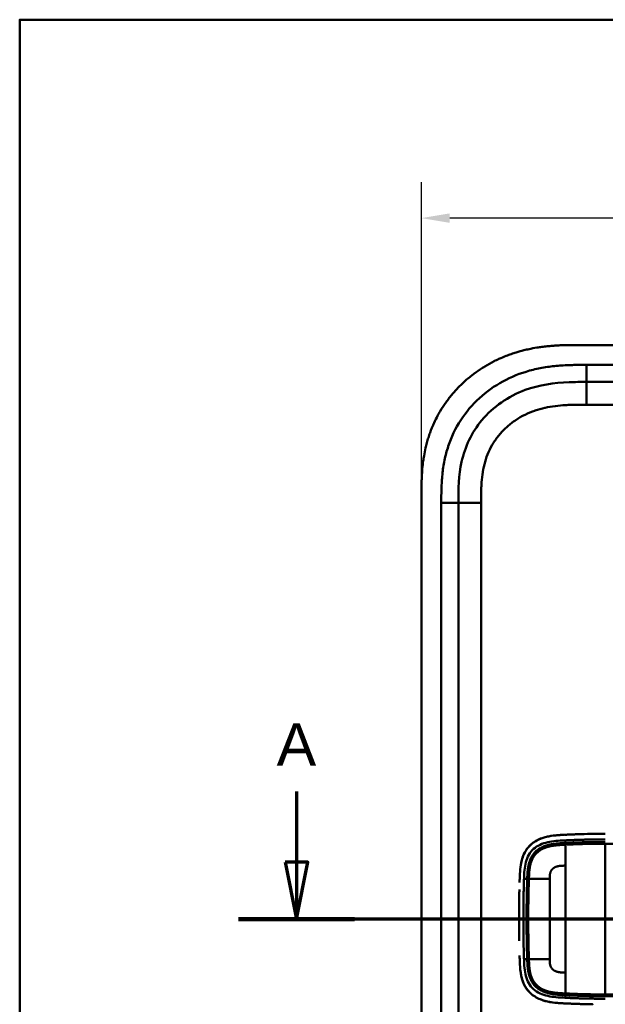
# Model space of a CAD drawing. Header units: millimetres. Extents: x 20 to 833, y 20 to 574.
# Tile 8 of 13: x 20 to 123, y 401 to 574. Entities that reach past the tile are written whole.
import ezdxf

# ---------------------------------------------------------------- set-up
doc = ezdxf.new("R2010")
doc.units = ezdxf.units.MM
doc.header["$LTSCALE"] = 2
for name, color, linetype, lineweight in [('Bemaßungen(DIN)', 7, 'Continuous', 25), ('Schnittansichtslinien(DIN)', 7, 'Continuous', 70), ('Sichtbare Kanten(DIN)', 7, 'Continuous', 50), ('Sichtbare tangentiale Kanten(DIN)', 7, 'Continuous', 50), ('Skizziergeometrie(DIN)', 7, 'Continuous', 50)]:
    doc.layers.add(name, color=color, linetype=linetype, lineweight=lineweight)
doc.styles.add('Aktuell-DINGroßer Text', font='arial.ttf')
doc.styles.add('STANDARD-DIN~0', font='arial.ttf')
doc.dimstyles.new('CAD-LAN', dxfattribs={"dimscale": 2, "dimtxt": 3.5, "dimasz": 2.5, "dimexe": 3.175, "dimexo": 0, "dimgap": 0.8, "dimtad": 1, "dimrnd": 1e-08, "dimtxsty": 'STANDARD-DIN~0', "dimcen": 0.09, "dimdle": 10, "dimclrd": 250, "dimclre": 250, "dimclrt": 250, "dimadec": 0, "dimazin": 2, "dimtfac": 1, "dimtmove": 0, "dimatfit": 3, "dimfxl": 1, "dimtolj": 1, "dimtzin": 0, "dimlwd": 25, "dimlwe": 25, "dimarcsym": 0})

# ---------------------------------------------------------------- blocks, each defined once
blk = doc.blocks.new('Ränder Standardrahmen')
at = {"layer": 'Skizziergeometrie(DIN)', "flags": 128}
blk.add_lwpolyline([(10, 10), (10, 287), (410, 287), (410, 10), (10, 10)], dxfattribs=at)
blk = doc.blocks.new('*D22')
at = {"layer": 'Bemaßungen(DIN)', "color": 250, "linetype": 'Continuous', "lineweight": 25, "true_color": 0x3f3f3f, "transparency": 16777216}
for p, q in [((90.7, 489.98), (90.7, 545.44)), ((304.7, 489.98), (304.7, 545.44)), ((299.7, 539.09), (95.7, 539.09))]:
    blk.add_line(p, q, dxfattribs=at)
at = {"layer": 'Bemaßungen(DIN)', "color": 250, "linetype": 'Continuous', "true_color": 0x3f3f3f, "transparency": 16777216}
for points in [[(95.7, 539.92), (95.7, 538.25), (90.7, 539.09)], [(299.7, 539.92), (299.7, 538.25), (304.7, 539.09)]]:
    blk.add_solid(points, dxfattribs=at)
at = {"layer": 'Defpoints', "color": 0, "linetype": 'Continuous', "transparency": 16777216}
for p in [(90.7, 539.09), (90.7, 489.98), (304.7, 489.98)]:
    blk.add_point(p, dxfattribs=at)
at = {"layer": 'Bemaßungen(DIN)', "color": 250, "linetype": 'Continuous', "lineweight": 25, "true_color": 0x3f3f3f, "transparency": 16777216, "insert": (189.92, 547.71), "char_height": 7, "attachment_point": 1, "style": 'STANDARD-DIN~0'}
blk.add_mtext('\\A1;214', dxfattribs=at)
blk = doc.blocks.new('2DTransSchnitt0')
at = {"layer": 'Schnittansichtslinien(DIN)', "linetype": 'Continuous'}
for p, q in [((34.365, 219.108), (34.365, 212.88)), ((33.365, 212.88), (34.365, 207.88)), ((35.365, 212.88), (33.365, 212.88)), ((34.365, 212.88), (34.365, 207.88)), ((34.365, 207.88), (35.365, 212.88)), ((165.962, 207.88), (29.259, 207.88))]:
    blk.add_line(p, q, dxfattribs=at)
at = {"layer": 'Schnittansichtslinien(DIN)', "linetype": 'Continuous', "lineweight": 140}
blk.add_line((39.471, 207.88), (29.259, 207.88), dxfattribs=at)
at = {"layer": 'Schnittansichtslinien(DIN)', "linetype": 'Continuous', "flags": 128}
blk.add_lwpolyline([(33.365, 212.88), (34.365, 207.88), (35.365, 212.88), (33.365, 212.88)], dxfattribs=at)
at = {"layer": 'Schnittansichtslinien(DIN)'}
blk.add_solid([(33.365, 212.88), (34.365, 207.88), (35.365, 212.88), (33.365, 212.88)], dxfattribs=at)
at = {"layer": 'Schnittansichtslinien(DIN)', "insert": (32.612, 221.38), "char_height": 3.734, "attachment_point": 7, "style": 'Aktuell-DINGroßer Text'}
blk.add_mtext('A', dxfattribs=at)

msp = doc.modelspace()

# ---------------------------------------------------------------- linework, layer by layer
at = {"layer": 'Sichtbare Kanten(DIN)'}
for p, q in [((276.663, 516.762), (118.741, 516.762)), ((264.664, 510.262), (119.741, 510.262)), ((90.702, 489.978), (90.702, 298.547)), ((97.202, 299.547), (97.202, 488.978)), ((109.228, 418.762), (109.228, 418.762)), ((113.279, 418.762), (113.279, 418.762)), ((109.228, 412.762), (109.228, 412.762)), ((113.279, 412.762), (113.278, 412.762))]:
    msp.add_line(p, q, dxfattribs=at)
for centre, radius, start, end in [((123.202, 415.763), 13.799, 106.81616, 106.8165), ((123.202, 415.762), 11.7, 148.01351, 148.01403), ((123.202, 415.763), 11.6, 148.81305, 148.81381), ((123.202, 415.762), 11.5, 149.64582, 149.64689), ((123.202, 415.762), 11.5, 210.35256, 210.35418), ((123.202, 415.762), 11.6, 211.18578, 211.18695), ((123.202, 415.762), 11.7, 211.98569, 211.98649), ((123.202, 415.763), 13.8, 253.28693, 253.28729)]:
    msp.add_arc(centre, radius, start, end, dxfattribs=at)
for points, degree, knots in [([(118.741, 516.762), (118.144, 516.763), (117.092, 516.762), (115.881, 516.737), (114.968, 516.701), (114.359, 516.669), (113.596, 516.614), (112.985, 516.56), (112.222, 516.477), (111.611, 516.397), (110.697, 516.256), (109.785, 516.086), (108.579, 515.808), (107.682, 515.56), (106.795, 515.279), (106.208, 515.075), (105.337, 514.745), (104.478, 514.382), (103.217, 513.777), (102.127, 513.173), (100.812, 512.34), (99.801, 511.612), (98.594, 510.629), (97.676, 509.784), (96.595, 508.66), (95.787, 507.709), (94.853, 506.46), (94.168, 505.415), (93.475, 504.192), (93.057, 503.354), (92.675, 502.499), (92.438, 501.921), (92.165, 501.19), (91.965, 500.599), (91.738, 499.854), (91.575, 499.253), (91.358, 498.346), (91.175, 497.432), (90.987, 496.207), (90.885, 495.287), (90.81, 494.368), (90.772, 493.757), (90.738, 492.993), (90.721, 492.385), (90.708, 491.629), (90.702, 490.876), (90.702, 490.277), (90.702, 489.978)], 3, [0.00000945, 0.00000945, 0.00000945, 0.00000945, 0.04167564, 0.07292528, 0.08334182, 0.10417491, 0.11459146, 0.13542455, 0.1458411, 0.16667419, 0.17709074, 0.20834038, 0.22917347, 0.26042311, 0.27083965, 0.29167275, 0.30208929, 0.33333893, 0.35417202, 0.39583821, 0.4166713, 0.45833749, 0.47917058, 0.52083676, 0.54166985, 0.58333604, 0.60416913, 0.64583532, 0.66666841, 0.69791805, 0.70833459, 0.72916769, 0.73958423, 0.76041733, 0.77083387, 0.79166696, 0.80208351, 0.83333315, 0.85416624, 0.88541588, 0.89583243, 0.91666552, 0.92708206, 0.94791516, 0.9583317, 0.9791648, 0.99999789, 0.99999789, 0.99999789, 0.99999789]), ([(97.202, 488.978), (97.202, 491.401), (97.251, 493.86), (97.774, 496.203), (98.365, 498.849), (99.548, 501.379), (101.323, 503.517), (103.312, 505.914), (106.002, 507.763), (108.973, 508.853), (111.416, 509.749), (114.032, 510.127), (116.692, 510.224), (117.705, 510.261), (118.724, 510.262), (119.741, 510.262)], 3, [-3.5878945, -3.5878945, -3.5878945, -3.5878945, -2.8456516, -2.8456516, -2.8456516, -2.0068047, -2.0068047, -2.0068047, -1.0667333, -1.0667333, -1.0667333, -0.2941227, -0.2941227, -0.2941227, 0, 0, 0, 0]), ([(115.119, 430.549), (114.037, 430.482), (112.949, 430.358), (111.274, 429.767), (110.665, 429.443), (109.611, 428.568), (109.195, 428.05), (108.506, 426.754), (108.307, 426.018), (108.103, 424.789), (108.059, 424.247), (108.031, 423.702)], 3, [-1.1255121, -1.1255121, -1.1255121, -1.1255121, -0.8348812, -0.8348812, -0.6468758, -0.6468758, -0.4644401, -0.4644401, -0.2506566, -0.2506566, -0.0864851, -0.0864851, -0.0864851, -0.0864851]), ([(114.277, 430.482), (114.278, 430.482), (114.278, 430.483), (114.279, 430.483), (114.281, 430.483), (114.284, 430.483), (114.287, 430.483), (114.303, 430.485), (114.316, 430.486), (114.621, 430.516), (114.914, 430.537), (116.774, 430.649), (118.348, 430.701), (120.969, 430.756), (122.017, 430.759), (123.065, 430.759)], 3, [0, 0, 0, 0, 0.00009264, 0.00009264, 0.00046302, 0.00046302, 0.00120364, 0.00120364, 0.00534923, 0.00534923, 0.09385067, 0.09385067, 0.56580638, 0.56580638, 0.8802723, 0.8802723, 0.8802723, 0.8802723]), ([(119.362, 430.721), (119.233, 430.718), (118.926, 430.71), (118.438, 430.695), (117.765, 430.671), (117.064, 430.644), (116.511, 430.619), (116.146, 430.603), (115.955, 430.594), (115.936, 430.593)], 5, [0.37850292, 0.37850292, 0.37850292, 0.37850292, 0.37850292, 0.37850292, 0.44282401, 0.53138881, 0.61995362, 0.70851842, 0.71828181, 0.71828181, 0.71828181, 0.71828181, 0.71828181, 0.71828181]), ([(108.516, 426.618), (108.516, 426.618), (108.516, 426.618), (108.516, 426.618), (108.516, 426.619), (108.516, 426.619), (108.516, 426.619), (108.516, 426.62), (108.517, 426.621), (108.518, 426.623), (108.518, 426.625), (108.521, 426.633), (108.523, 426.64), (108.532, 426.664), (108.539, 426.682), (108.565, 426.756), (108.586, 426.811), (108.629, 426.918), (108.651, 426.972), (108.685, 427.051), (108.697, 427.077), (108.714, 427.117), (108.72, 427.13), (108.729, 427.15), (108.732, 427.156), (108.737, 427.166), (108.738, 427.169), (108.74, 427.174), (108.741, 427.176), (108.742, 427.178), (108.743, 427.179), (108.743, 427.18), (108.744, 427.181), (108.744, 427.181), (108.744, 427.182), (108.744, 427.182), (108.744, 427.182), (108.744, 427.182), (108.744, 427.182), (108.744, 427.182), (108.744, 427.183), (108.744, 427.183)], 3, [0, 0, 0, 0, 0.000029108, 0.000029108, 0.000069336, 0.000069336, 0.000142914, 0.000142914, 0.000363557, 0.000363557, 0.001025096, 0.001025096, 0.00300911, 0.00300911, 0.008960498, 0.008960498, 0.0268154, 0.0268154, 0.044302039, 0.044302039, 0.053052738, 0.053052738, 0.057429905, 0.057429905, 0.059619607, 0.059619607, 0.060715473, 0.060715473, 0.061264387, 0.061264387, 0.061539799, 0.061539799, 0.061678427, 0.061678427, 0.061748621, 0.061748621, 0.061784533, 0.061784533, 0.061803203, 0.061803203, 0.061823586, 0.061823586, 0.061823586, 0.061823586]), ([(107.975, 422.173), (107.975, 422.173), (107.975, 422.173), (107.975, 422.173), (107.975, 422.173), (107.975, 422.173), (107.975, 422.173), (107.976, 422.19), (107.976, 422.208), (107.978, 422.248), (107.978, 422.27), (107.983, 422.415), (107.987, 422.536), (107.993, 422.739), (107.996, 422.82), (107.999, 422.929), (108, 422.956), (108.001, 422.992), (108.002, 423.001), (108.002, 423.013), (108.002, 423.016), (108.002, 423.02), (108.002, 423.021), (108.002, 423.022), (108.002, 423.023), (108.002, 423.023), (108.002, 423.024), (108.002, 423.024)], 3, [0, 0, 0, 0, 0.000012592, 0.000012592, 0.000034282, 0.000034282, 0.000102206, 0.000102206, 0.005244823, 0.005244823, 0.012100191, 0.012100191, 0.048663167, 0.048663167, 0.073039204, 0.073039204, 0.081164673, 0.081164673, 0.083873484, 0.083873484, 0.084776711, 0.084776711, 0.085077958, 0.085077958, 0.085178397, 0.085178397, 0.085279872, 0.085279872, 0.085279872, 0.085279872]), ([(107.913, 419.586), (107.913, 419.586), (107.913, 419.586), (107.913, 419.586), (107.913, 419.586), (107.913, 419.587), (107.913, 419.587), (107.913, 419.589), (107.913, 419.59), (107.913, 419.595), (107.913, 419.598), (107.914, 419.613), (107.914, 419.624), (107.915, 419.667), (107.915, 419.699), (107.918, 419.829), (107.919, 419.926), (107.927, 420.314), (107.934, 420.606), (107.941, 420.919), (107.942, 420.942), (107.942, 420.968), (107.942, 420.972), (107.943, 420.979), (107.943, 420.982), (107.943, 420.986), (107.943, 420.987), (107.943, 420.988), (107.943, 420.988), (107.943, 420.989), (107.943, 420.989), (107.943, 420.989)], 3, [0, 0, 0, 0, 0.00003042, 0.00003042, 0.00007044, 0.00007044, 0.00019048, 0.00019048, 0.00055053, 0.00055053, 0.00163057, 0.00163057, 0.00487062, 0.00487062, 0.01459066, 0.01459066, 0.0437507, 0.0437507, 0.13123111, 0.13123111, 0.13788283, 0.13788283, 0.13913003, 0.13913003, 0.14006547, 0.14006547, 0.14024087, 0.14024087, 0.14037254, 0.14037254, 0.14038465, 0.14038465, 0.14038465, 0.14038465]), ([(107.913, 419.586), (107.911, 419.49), (107.91, 419.395), (107.908, 419.3), (107.901, 418.887), (107.896, 418.475), (107.891, 418.064)], 3, [0.32448872, 0.32448872, 0.32448872, 0.32448872, 0.35285696, 0.35285696, 0.35285696, 0.47549945, 0.47549945, 0.47549945, 0.47549945]), ([(107.88, 416.52), (107.88, 416.52), (107.88, 416.52), (107.88, 416.521), (107.88, 416.521), (107.88, 416.521), (107.88, 416.522), (107.88, 416.523), (107.88, 416.525), (107.88, 416.529), (107.88, 416.533), (107.88, 416.547), (107.88, 416.558), (107.88, 416.601), (107.881, 416.634), (107.881, 416.763), (107.882, 416.861), (107.884, 417.249), (107.886, 417.541), (107.889, 417.887), (107.89, 417.942), (107.891, 418.017), (107.891, 418.038), (107.891, 418.059), (107.891, 418.06), (107.891, 418.061), (107.891, 418.062), (107.891, 418.063), (107.891, 418.063), (107.891, 418.063), (107.891, 418.063), (107.891, 418.064), (107.891, 418.064), (107.891, 418.064), (107.891, 418.064), (107.891, 418.064)], 3, [0, 0, 0, 0, 0.00006794, 0.00006794, 0.00010794, 0.00010794, 0.00022795, 0.00022795, 0.00058796, 0.00058796, 0.00166798, 0.00166798, 0.004908, 0.004908, 0.01462802, 0.01462802, 0.04378804, 0.04378804, 0.13126821, 0.13126821, 0.14767072, 0.14767072, 0.15382172, 0.15382172, 0.15411335, 0.15411335, 0.15425925, 0.15425925, 0.15433227, 0.15433227, 0.15436886, 0.15436886, 0.15438723, 0.15438723, 0.15440595, 0.15440595, 0.15440595, 0.15440595]), ([(107.88, 416.52), (107.879, 416.266), (107.879, 416.013), (107.879, 415.759), (107.879, 415.504), (107.879, 415.249), (107.88, 414.994)], 3, [0.62936601, 0.62936601, 0.62936601, 0.62936601, 0.70537642, 0.70537642, 0.70537642, 0.78178643, 0.78178643, 0.78178643, 0.78178643]), ([(107.891, 413.454), (107.891, 413.454), (107.891, 413.454), (107.891, 413.455), (107.891, 413.455), (107.891, 413.455), (107.891, 413.456), (107.891, 413.457), (107.891, 413.459), (107.891, 413.463), (107.891, 413.467), (107.891, 413.481), (107.891, 413.492), (107.89, 413.535), (107.89, 413.568), (107.889, 413.697), (107.888, 413.795), (107.884, 414.183), (107.882, 414.475), (107.881, 414.804), (107.881, 414.842), (107.88, 414.899), (107.88, 414.918), (107.88, 414.947), (107.88, 414.956), (107.88, 414.971), (107.88, 414.975), (107.88, 414.982), (107.88, 414.985), (107.88, 414.988), (107.88, 414.99), (107.88, 414.991), (107.88, 414.992), (107.88, 414.993), (107.88, 414.993), (107.88, 414.994), (107.88, 414.994), (107.88, 414.994), (107.88, 414.994), (107.88, 414.994), (107.88, 414.994), (107.88, 414.994), (107.88, 414.994), (107.88, 414.994)], 3, [0, 0, 0, 0, 0.00007709, 0.00007709, 0.00011709, 0.00011709, 0.0002371, 0.0002371, 0.00059712, 0.00059712, 0.00167714, 0.00167714, 0.00491717, 0.00491717, 0.0146372, 0.0146372, 0.04379722, 0.04379722, 0.13127739, 0.13127739, 0.14267197, 0.14267197, 0.14836929, 0.14836929, 0.15121801, 0.15121801, 0.15264242, 0.15264242, 0.15335468, 0.15335468, 0.15371087, 0.15371087, 0.15388902, 0.15388902, 0.15397816, 0.15397816, 0.15402279, 0.15402279, 0.15404516, 0.15404516, 0.1540564, 0.1540564, 0.15406791, 0.15406791, 0.15406791, 0.15406791]), ([(107.891, 413.454), (107.896, 413.043), (107.901, 412.631), (107.908, 412.219), (107.91, 412.123), (107.911, 412.027), (107.913, 411.931)], 3, [0.93532745, 0.93532745, 0.93532745, 0.93532745, 1.05789587, 1.05789587, 1.05789587, 1.08637381, 1.08637381, 1.08637381, 1.08637381]), ([(108.002, 408.497), (108.002, 408.497), (108.002, 408.497), (108.002, 408.497), (108.002, 408.497), (108.002, 408.498), (108.002, 408.498), (108.002, 408.5), (108.002, 408.501), (108.002, 408.506), (108.002, 408.509), (108.001, 408.524), (108.001, 408.535), (108, 408.578), (107.998, 408.61), (107.994, 408.74), (107.991, 408.837), (107.986, 409.007), (107.984, 409.079), (107.98, 409.207), (107.978, 409.261), (107.976, 409.321), (107.976, 409.326), (107.976, 409.335), (107.976, 409.339), (107.975, 409.343), (107.975, 409.344), (107.975, 409.345), (107.975, 409.346), (107.975, 409.346), (107.975, 409.346), (107.975, 409.347), (107.975, 409.347), (107.975, 409.347)], 3, [0, 0, 0, 0, 0.0000685, 0.0000685, 0.000108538, 0.000108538, 0.000228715, 0.000228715, 0.000589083, 0.000589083, 0.00166957, 0.00166957, 0.004910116, 0.004910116, 0.014630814, 0.014630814, 0.043792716, 0.043792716, 0.065662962, 0.065662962, 0.08206584, 0.08206584, 0.083603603, 0.083603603, 0.084757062, 0.084757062, 0.084973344, 0.084973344, 0.085135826, 0.085135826, 0.085162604, 0.085162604, 0.08517595, 0.08517595, 0.08517595, 0.08517595]), ([(115.107, 400.97), (113.911, 401.045), (112.701, 401.19), (110.963, 401.909), (110.389, 402.262), (109.407, 403.187), (109.028, 403.725), (108.448, 404.968), (108.274, 405.644), (108.145, 406.498), (108.125, 406.655), (108.108, 406.814)], 3, [0.0824985, 0.0824985, 0.0824985, 0.0824985, 0.4375462, 0.4375462, 0.6395491, 0.6395491, 0.838061, 0.838061, 1.045951, 1.045951, 1.0928074, 1.0928074, 1.0928074, 1.0928074]), ([(108.741, 404.343), (108.741, 404.343), (108.741, 404.344), (108.741, 404.344), (108.741, 404.344), (108.74, 404.345), (108.74, 404.345), (108.739, 404.346), (108.739, 404.347), (108.737, 404.352), (108.735, 404.355), (108.729, 404.368), (108.725, 404.378), (108.707, 404.417), (108.694, 404.446), (108.643, 404.563), (108.607, 404.652), (108.561, 404.775), (108.548, 404.809), (108.532, 404.855), (108.527, 404.868), (108.521, 404.886), (108.519, 404.891), (108.517, 404.898), (108.516, 404.9), (108.514, 404.904), (108.514, 404.905), (108.513, 404.907), (108.513, 404.908), (108.513, 404.909), (108.513, 404.909), (108.513, 404.909), (108.513, 404.91), (108.512, 404.91), (108.512, 404.91), (108.512, 404.91), (108.512, 404.91), (108.512, 404.91), (108.512, 404.91), (108.512, 404.91)], 3, [0, 0, 0, 0, 0.000053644, 0.000053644, 0.000093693, 0.000093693, 0.000213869, 0.000213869, 0.000574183, 0.000574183, 0.001654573, 0.001654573, 0.00489501, 0.00489501, 0.014615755, 0.014615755, 0.043784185, 0.043784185, 0.054719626, 0.054719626, 0.058820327, 0.058820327, 0.060417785, 0.060417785, 0.061217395, 0.061217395, 0.061618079, 0.061618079, 0.061819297, 0.061819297, 0.061920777, 0.061920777, 0.061972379, 0.061972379, 0.061999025, 0.061999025, 0.062013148, 0.062013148, 0.062029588, 0.062029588, 0.062029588, 0.062029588]), ([(114.236, 401.04), (114.293, 401.034), (114.35, 401.029), (114.406, 401.023), (114.685, 400.997), (114.963, 400.978), (115.242, 400.961)], 3, [1.11173243, 1.11173243, 1.11173243, 1.11173243, 1.12964673, 1.12964673, 1.12964673, 1.21762011, 1.21762011, 1.21762011, 1.21762011]), ([(115.242, 400.961), (115.242, 400.961), (115.242, 400.961), (115.242, 400.961), (115.242, 400.961), (115.241, 400.962), (115.241, 400.962), (115.239, 400.962), (115.238, 400.962), (115.234, 400.962), (115.23, 400.962), (115.216, 400.963), (115.206, 400.964), (115.165, 400.966), (115.135, 400.968), (115.012, 400.976), (114.92, 400.982), (114.691, 400.999), (114.554, 401.01), (114.365, 401.027), (114.314, 401.032), (114.258, 401.038), (114.253, 401.038), (114.245, 401.039), (114.241, 401.04), (114.238, 401.04), (114.237, 401.04), (114.237, 401.04), (114.237, 401.04), (114.236, 401.04), (114.236, 401.04), (114.236, 401.04), (114.236, 401.04), (114.236, 401.04), (114.236, 401.04), (114.236, 401.04)], 3, [0, 0, 0, 0, 0.00003166, 0.00003166, 0.00007175, 0.00007175, 0.00018596, 0.00018596, 0.00052834, 0.00052834, 0.00155512, 0.00155512, 0.00463506, 0.00463506, 0.01387455, 0.01387455, 0.04159373, 0.04159373, 0.08317484, 0.08317484, 0.09876657, 0.09876657, 0.10022825, 0.10022825, 0.10132471, 0.10132471, 0.10142449, 0.10142449, 0.10147482, 0.10147482, 0.10150042, 0.10150042, 0.10151366, 0.10151366, 0.10152856, 0.10152856, 0.10152856, 0.10152856]), ([(115.936, 400.926), (115.936, 400.926), (115.955, 400.925), (116.146, 400.916), (116.512, 400.899), (117.066, 400.874), (117.821, 400.845), (118.627, 400.816), (119.301, 400.798), (119.793, 400.787), (120.108, 400.781), (120.25, 400.778), (120.304, 400.777)], 5, [0, 0, 0, 0, 0, 0, 0.00002286, 0.00969157, 0.09825636, 0.18682115, 0.27538594, 0.36395073, 0.40823312, 0.43566831, 0.43566831, 0.43566831, 0.43566831, 0.43566831, 0.43566831]), ([(120.834, 400.769), (120.834, 400.769), (120.834, 400.769), (120.834, 400.769), (120.834, 400.769), (120.834, 400.769), (120.834, 400.769), (120.833, 400.769), (120.832, 400.769), (120.827, 400.769), (120.822, 400.769), (120.81, 400.77), (120.803, 400.77), (120.778, 400.77), (120.76, 400.77), (120.644, 400.772), (120.547, 400.773), (120.417, 400.775), (120.385, 400.776), (120.342, 400.777), (120.331, 400.777), (120.317, 400.777), (120.313, 400.777), (120.308, 400.777), (120.307, 400.777), (120.305, 400.777), (120.305, 400.777), (120.304, 400.777), (120.304, 400.777), (120.304, 400.777), (120.304, 400.777), (120.304, 400.777)], 3, [0, 0, 0, 0, 0.000010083, 0.000010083, 0.000030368, 0.000030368, 0.000084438, 0.000084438, 0.00022861, 0.00022861, 0.001766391, 0.001766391, 0.003816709, 0.003816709, 0.009284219, 0.009284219, 0.038444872, 0.038444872, 0.048164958, 0.048164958, 0.051405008, 0.051405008, 0.052485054, 0.052485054, 0.052845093, 0.052845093, 0.052965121, 0.052965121, 0.053005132, 0.053005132, 0.053043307, 0.053043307, 0.053043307, 0.053043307])]:
    msp.add_open_spline(points, degree=degree, knots=knots, dxfattribs=at)
for points in [[(108.745, 427.182), (108.659, 426.998), (108.583, 426.81), (108.516, 426.618)], [(107.997, 422.862), (107.997, 422.854), (107.996, 422.847), (107.996, 422.839)], [(107.997, 408.657), (107.997, 408.665), (107.996, 408.672), (107.996, 408.679)], [(108.513, 404.91), (108.58, 404.718), (108.656, 404.528), (108.741, 404.343)]]:
    msp.add_open_spline(points, degree=3, dxfattribs=at)
at = {"layer": 'Sichtbare tangentiale Kanten(DIN)'}
for p, q in [((119.741, 510.262), (119.741, 513.262)), ((119.739, 506.262), (119.739, 510.262)), ((154.628, 506.262), (119.739, 506.262)), ((97.202, 488.978), (94.202, 488.978)), ((101.202, 488.978), (97.202, 488.978)), ((101.202, 488.978), (101.202, 299.547)), ((116.049, 429.147), (116.013, 429.606)), ((109.324, 422.839), (108.757, 422.839)), ((109.324, 408.679), (108.757, 408.679)), ((116.049, 402.372), (116.013, 401.913))]:
    msp.add_line(p, q, dxfattribs=at)
for centre, major_axis, start_param, end_param in [((116.061, 405.335), (0, 24.076), 0.2581278, 0.6390409), ((116.061, 426.128), (0, -24.021), 5.6792479, 6.0669001)]:
    msp.add_ellipse(centre, major_axis=major_axis, ratio=0.00001, start_param=start_param, end_param=end_param, dxfattribs=at)
for points, degree, knots in [([(119.741, 513.262), (119.525, 513.262), (119.31, 513.262), (119.095, 513.262), (118.893, 513.262), (118.691, 513.261), (118.489, 513.259), (118.389, 513.259), (118.288, 513.258), (118.187, 513.257), (117.891, 513.254), (117.596, 513.25), (117.279, 513.243), (117.272, 513.242), (117.264, 513.242), (117.256, 513.242), (116.369, 513.221), (115.572, 513.183), (114.765, 513.116), (114.75, 513.114), (114.735, 513.113), (114.721, 513.112), (113.9, 513.042), (113.071, 512.941), (112.248, 512.802), (112.24, 512.8), (112.232, 512.799), (112.224, 512.798), (111.397, 512.657), (110.576, 512.477), (109.766, 512.254), (109.76, 512.252), (109.753, 512.251), (109.747, 512.249), (108.114, 511.798), (106.518, 511.163), (105.044, 510.364), (103.559, 509.559), (102.146, 508.557), (100.899, 507.413), (99.649, 506.266), (98.525, 504.937), (97.611, 503.522), (96.7, 502.112), (95.955, 500.55), (95.422, 498.944), (95.421, 498.94), (95.419, 498.936), (95.418, 498.933), (95.154, 498.135), (94.938, 497.316), (94.768, 496.493), (94.767, 496.486), (94.765, 496.479), (94.764, 496.473), (94.596, 495.653), (94.472, 494.821), (94.387, 493.999), (94.386, 493.985), (94.384, 493.971), (94.383, 493.957), (94.301, 493.148), (94.253, 492.344), (94.228, 491.475), (94.227, 491.462), (94.227, 491.449), (94.226, 491.435), (94.202, 490.591), (94.202, 489.785), (94.202, 488.978)], 3, [37.4953956, 37.4953956, 37.4953956, 37.4953956, 37.5599869, 37.5599869, 37.5599869, 37.6205127, 37.6205127, 37.6205127, 37.6507756, 37.6507756, 37.6507756, 37.7394301, 37.7394301, 37.7394301, 37.7415642, 37.7415642, 37.7415642, 37.9889156, 37.9889156, 37.9889156, 37.9934173, 37.9934173, 37.9934173, 38.244735, 38.244735, 38.244735, 38.2471853, 38.2471853, 38.2471853, 38.4996214, 38.4996214, 38.4996214, 38.5015831, 38.5015831, 38.5015831, 39.0103267, 39.0103267, 39.0103267, 39.5228845, 39.5228845, 39.5228845, 40.0360406, 40.0360406, 40.0360406, 40.5473013, 40.5473013, 40.5473013, 40.5484434, 40.5484434, 40.5484434, 40.802185, 40.802185, 40.802185, 40.8043063, 40.8043063, 40.8043063, 41.056838, 41.056838, 41.056838, 41.0611339, 41.0611339, 41.0611339, 41.3095794, 41.3095794, 41.3095794, 41.3133935, 41.3133935, 41.3133935, 41.5553404, 41.5553404, 41.5553404, 41.5553404]), ([(119.739, 506.262), (119.58, 506.262), (119.42, 506.262), (119.26, 506.262), (118.813, 506.262), (118.367, 506.26), (117.92, 506.254), (117.692, 506.25), (117.463, 506.246), (117.235, 506.239), (117.159, 506.237), (117.082, 506.235), (117.003, 506.233), (116.693, 506.222), (116.399, 506.21), (116.093, 506.192), (116.086, 506.192), (116.078, 506.191), (116.071, 506.191), (115.454, 506.155), (114.866, 506.103), (114.273, 506.027), (114.264, 506.026), (114.254, 506.025), (114.245, 506.023), (113.645, 505.946), (113.053, 505.845), (112.463, 505.714), (112.458, 505.712), (112.452, 505.711), (112.447, 505.71), (111.848, 505.576), (111.252, 505.41), (110.672, 505.211), (110.669, 505.21), (110.665, 505.209), (110.662, 505.208), (110.075, 505.007), (109.495, 504.768), (108.936, 504.495), (108.377, 504.223), (107.832, 503.912), (107.312, 503.568), (106.792, 503.223), (106.294, 502.843), (105.827, 502.431), (105.357, 502.016), (104.912, 501.565), (104.506, 501.088), (104.102, 500.614), (103.729, 500.105), (103.398, 499.578), (103.069, 499.053), (102.775, 498.499), (102.526, 497.934), (102.279, 497.375), (102.07, 496.792), (101.9, 496.204), (101.899, 496.2), (101.898, 496.195), (101.897, 496.191), (101.731, 495.613), (101.602, 495.026), (101.504, 494.433), (101.502, 494.424), (101.501, 494.415), (101.499, 494.406), (101.403, 493.817), (101.337, 493.228), (101.291, 492.611), (101.291, 492.604), (101.29, 492.596), (101.29, 492.589), (101.268, 492.284), (101.252, 491.99), (101.239, 491.689), (101.227, 491.378), (101.218, 491.07), (101.213, 490.762), (101.202, 490.165), (101.202, 489.571), (101.202, 488.978)], 3, [0, 0, 0, 0, 0.0479858, 0.0479858, 0.0479858, 0.1819298, 0.1819298, 0.1819298, 0.2504934, 0.2504934, 0.2504934, 0.2733476, 0.2733476, 0.2733476, 0.3626026, 0.3626026, 0.3626026, 0.364764, 0.364764, 0.364764, 0.5448188, 0.5448188, 0.5448188, 0.5476273, 0.5476273, 0.5476273, 0.7297695, 0.7297695, 0.7297695, 0.7314186, 0.7314186, 0.7314186, 0.9165357, 0.9165357, 0.9165357, 0.9176198, 0.9176198, 0.9176198, 1.105019, 1.105019, 1.105019, 1.2924815, 1.2924815, 1.2924815, 1.4799649, 1.4799649, 1.4799649, 1.6686716, 1.6686716, 1.6686716, 1.8566391, 1.8566391, 1.8566391, 2.043494, 2.043494, 2.043494, 2.2285728, 2.2285728, 2.2285728, 2.2298948, 2.2298948, 2.2298948, 2.411688, 2.411688, 2.411688, 2.4144058, 2.4144058, 2.4144058, 2.5947492, 2.5947492, 2.5947492, 2.5969419, 2.5969419, 2.5969419, 2.6861851, 2.6861851, 2.6861851, 2.7780299, 2.7780299, 2.7780299, 2.956024, 2.956024, 2.956024, 2.956024]), ([(114.277, 430.483), (113.812, 430.436), (113.346, 430.37), (112.882, 430.267), (112.376, 430.155), (111.872, 430), (111.392, 429.781), (110.911, 429.562), (110.454, 429.279), (110.045, 428.924), (109.637, 428.569), (109.279, 428.141), (108.997, 427.663), (108.905, 427.507), (108.821, 427.347), (108.745, 427.182)], 3, [0.89201073, 0.89201073, 0.89201073, 0.89201073, 1.03883948, 1.03883948, 1.03883948, 1.19916586, 1.19916586, 1.19916586, 1.35949224, 1.35949224, 1.35949224, 1.51981862, 1.51981862, 1.51981862, 1.57193431, 1.57193431, 1.57193431, 1.57193431]), ([(116.012, 429.606), (116.013, 429.606), (116.189, 429.614), (116.544, 429.63), (117.088, 429.655), (117.826, 429.683), (118.736, 429.715), (119.624, 429.739), (120.497, 429.756), (121.371, 429.766), (122.059, 429.769), (122.547, 429.769), (122.882, 429.769), (123.065, 429.769)], 5, [0.00008405, 0.00008405, 0.00008405, 0.00008405, 0.00008405, 0.00008405, 0.00030268, 0.08886749, 0.17743229, 0.26599709, 0.35456189, 0.4431267, 0.5316915, 0.6202563, 0.7088211, 0.7088211, 0.7088211, 0.7088211, 0.7088211, 0.7088211]), ([(108.757, 422.839), (108.774, 423.358), (108.795, 423.865), (108.841, 424.355), (108.887, 424.845), (108.959, 425.32), (109.079, 425.774), (109.199, 426.227), (109.367, 426.659), (109.593, 427.051), (109.819, 427.443), (110.104, 427.794), (110.438, 428.092), (110.773, 428.39), (111.157, 428.636), (111.577, 428.832), (111.997, 429.028), (112.452, 429.173), (112.924, 429.279), (113.397, 429.386), (113.885, 429.454), (114.383, 429.501), (114.882, 429.549), (115.391, 429.576), (115.919, 429.601), (115.95, 429.603), (115.981, 429.604), (116.012, 429.606)], 3, [0, 0, 0, 0, 0.159971, 0.159971, 0.159971, 0.3202974, 0.3202974, 0.3202974, 0.4806238, 0.4806238, 0.4806238, 0.6409502, 0.6409502, 0.6409502, 0.8012765, 0.8012765, 0.8012765, 0.9616029, 0.9616029, 0.9616029, 1.1219293, 1.1219293, 1.1219293, 1.2822557, 1.2822557, 1.2822557, 1.2916213, 1.2916213, 1.2916213, 1.2916213]), ([(116.049, 429.147), (116.048, 429.147), (115.777, 429.134), (115.24, 429.106), (114.443, 429.055), (113.388, 428.932), (112.071, 428.57), (110.899, 427.877), (110.022, 426.813), (109.543, 425.513), (109.395, 424.446), (109.353, 423.639), (109.333, 423.106), (109.324, 422.839)], 5, [0, 0, 0, 0, 0, 0, 0.0004489, 0.1333037, 0.2661584, 0.3990131, 0.5318678, 0.6647225, 0.7975772, 0.9304319, 1.0644705, 1.0644705, 1.0644705, 1.0644705, 1.0644705, 1.0644705]), ([(109.619, 422.839), (109.628, 423.103), (109.647, 423.63), (109.689, 424.417), (109.834, 425.442), (110.287, 426.659), (111.098, 427.639), (112.189, 428.29), (113.447, 428.638), (114.474, 428.759), (115.259, 428.81), (115.792, 428.837), (116.061, 428.85)], 5, [18.8826218, 18.8826218, 18.8826218, 18.8826218, 18.8826218, 18.8826218, 19.0154411, 19.1482958, 19.2811505, 19.4140052, 19.5468599, 19.6797147, 19.8125694, 19.9453572, 19.9453572, 19.9453572, 19.9453572, 19.9453572, 19.9453572]), ([(123.065, 429.312), (122.897, 429.311), (122.556, 429.311), (122.042, 429.311), (121.355, 429.311), (120.493, 429.296), (119.622, 429.283), (118.739, 429.255), (117.845, 429.226), (117.121, 429.195), (116.583, 429.172), (116.226, 429.155), (116.049, 429.147)], 5, [0, 0, 0, 0, 0, 0, 0.08482586, 0.17256087, 0.26029588, 0.3480309, 0.43576591, 0.52350093, 0.61123594, 0.69852104, 0.69852104, 0.69852104, 0.69852104, 0.69852104, 0.69852104]), ([(116.061, 428.85), (116.061, 428.85), (116.238, 428.859), (116.595, 428.875), (117.134, 428.899), (117.855, 428.93), (118.75, 428.959), (119.628, 428.986), (120.499, 429), (121.352, 429.014), (122.035, 429.015), (122.546, 429.015), (122.884, 429.015), (123.049, 429.015)], 5, [19.94535764, 19.94535764, 19.94535764, 19.94535764, 19.94535764, 19.94535764, 19.94542406, 20.03315907, 20.12089408, 20.2086291, 20.29636411, 20.38409913, 20.47183414, 20.55956915, 20.64266413, 20.64266413, 20.64266413, 20.64266413, 20.64266413, 20.64266413]), ([(123.057, 429.015), (123.064, 429.015), (126.21, 429.016), (132.546, 429.015), (142.1, 429.016), (154.778, 429.015), (170.628, 429.015), (186.495, 429.015), (202.348, 429.015), (216.615, 429.015), (229.305, 429.015), (238.819, 429.015), (245.16, 429.015), (248.331, 429.015), (249.917, 429.015)], 5, [20.6435054, 20.6435054, 20.6435054, 20.6435054, 20.6435054, 20.6435054, 20.6473042, 22.2329473, 23.8185904, 25.4042335, 26.9898766, 28.5755197, 30.1611628, 31.7468058, 32.5396274, 33.3326459, 33.3326459, 33.3326459, 33.3326459, 33.3326459, 33.3326459]), ([(108.516, 426.618), (108.459, 426.455), (108.408, 426.291), (108.364, 426.125), (108.221, 425.591), (108.139, 425.05), (108.088, 424.512), (108.041, 424.012), (108.019, 423.516), (108.002, 423.024)], 3, [1.63041697, 1.63041697, 1.63041697, 1.63041697, 1.680145, 1.680145, 1.680145, 1.84047137, 1.84047137, 1.84047137, 1.98948416, 1.98948416, 1.98948416, 1.98948416]), ([(108.757, 408.679), (108.756, 408.705), (108.755, 408.732), (108.754, 408.758), (108.745, 409.044), (108.736, 409.333), (108.728, 409.624), (108.719, 409.914), (108.711, 410.206), (108.704, 410.498), (108.689, 411.082), (108.677, 411.67), (108.667, 412.257), (108.621, 415.017), (108.63, 417.747), (108.692, 420.505), (108.696, 420.677), (108.7, 420.849), (108.704, 421.02), (108.711, 421.313), (108.719, 421.604), (108.728, 421.894), (108.736, 422.185), (108.745, 422.474), (108.754, 422.761), (108.755, 422.787), (108.756, 422.813), (108.757, 422.839)], 3, [0, 0, 0, 0, 0.0080362, 0.0080362, 0.0080362, 0.096166, 0.096166, 0.096166, 0.1842959, 0.1842959, 0.1842959, 0.3605556, 0.3605556, 0.3605556, 1.1901476, 1.1901476, 1.1901476, 1.2418542, 1.2418542, 1.2418542, 1.3299841, 1.3299841, 1.3299841, 1.418114, 1.418114, 1.418114, 1.4261482, 1.4261482, 1.4261482, 1.4261482]), ([(109.324, 422.839), (109.324, 422.839), (109.312, 422.486), (109.293, 421.782), (109.259, 420.713), (109.235, 419.302), (109.209, 417.528), (109.205, 415.759), (109.209, 413.99), (109.235, 412.216), (109.259, 410.805), (109.293, 409.737), (109.312, 409.032), (109.324, 408.679)], 5, [0.0000012, 0.0000012, 0.0000012, 0.0000012, 0.0000012, 0.0000012, 0.0000376, 0.1769417, 0.3538457, 0.5307497, 0.7076537, 0.8845577, 1.0614618, 1.2383658, 1.415305, 1.415305, 1.415305, 1.415305, 1.415305, 1.415305]), ([(109.619, 408.679), (109.619, 408.68), (109.619, 408.682), (109.607, 409.036), (109.587, 409.743), (109.554, 410.81), (109.529, 412.223), (109.504, 413.993), (109.499, 415.759), (109.504, 417.526), (109.529, 419.298), (109.554, 420.711), (109.587, 421.777), (109.607, 422.485), (109.619, 422.839)], 5, [17.4648757, 17.4648757, 17.4648757, 17.4648757, 17.4648757, 17.4648757, 17.4649058, 17.4661327, 17.6430367, 17.8199407, 17.9968447, 18.1737487, 18.3506528, 18.5275568, 18.7044608, 18.8826218, 18.8826218, 18.8826218, 18.8826218, 18.8826218, 18.8826218]), ([(108.002, 408.497), (108.019, 408.004), (108.041, 407.507), (108.088, 407.006), (108.139, 406.468), (108.221, 405.927), (108.364, 405.393), (108.408, 405.231), (108.457, 405.07), (108.513, 404.91)], 3, [0.01848073, 0.01848073, 0.01848073, 0.01848073, 0.1676881, 0.1676881, 0.1676881, 0.32801454, 0.32801454, 0.32801454, 0.37673844, 0.37673844, 0.37673844, 0.37673844]), ([(116.013, 401.913), (115.981, 401.914), (115.95, 401.916), (115.918, 401.917), (115.39, 401.942), (114.882, 401.97), (114.384, 402.017), (113.886, 402.065), (113.397, 402.133), (112.924, 402.239), (112.452, 402.346), (111.997, 402.491), (111.577, 402.686), (111.157, 402.882), (110.773, 403.128), (110.438, 403.426), (110.104, 403.725), (109.819, 404.075), (109.593, 404.467), (109.367, 404.859), (109.199, 405.291), (109.079, 405.745), (108.959, 406.198), (108.887, 406.673), (108.841, 407.164), (108.795, 407.653), (108.774, 408.16), (108.757, 408.679)], 3, [36.6222122, 36.6222122, 36.6222122, 36.6222122, 36.6318135, 36.6318135, 36.6318135, 36.79214, 36.79214, 36.79214, 36.9524664, 36.9524664, 36.9524664, 37.1127929, 37.1127929, 37.1127929, 37.2731193, 37.2731193, 37.2731193, 37.4334457, 37.4334457, 37.4334457, 37.5937722, 37.5937722, 37.5937722, 37.7540986, 37.7540986, 37.7540986, 37.9140671, 37.9140671, 37.9140671, 37.9140671]), ([(109.324, 408.679), (109.324, 408.677), (109.333, 408.41), (109.353, 407.877), (109.395, 407.07), (109.544, 406.002), (110.023, 404.703), (110.901, 403.64), (112.074, 402.947), (113.392, 402.586), (114.446, 402.463), (115.243, 402.412), (115.779, 402.385), (116.049, 402.372)], 5, [18.8815067, 18.8815067, 18.8815067, 18.8815067, 18.8815067, 18.8815067, 18.8826968, 19.0156183, 19.1485397, 19.2814612, 19.4143827, 19.5473042, 19.6802257, 19.8131472, 19.9459825, 19.9459825, 19.9459825, 19.9459825, 19.9459825, 19.9459825]), ([(116.061, 402.668), (115.793, 402.681), (115.261, 402.709), (114.476, 402.759), (113.45, 402.879), (112.192, 403.227), (111.099, 403.877), (110.288, 404.858), (109.834, 406.075), (109.689, 407.1), (109.647, 407.888), (109.628, 408.415), (109.619, 408.679)], 5, [0, 0, 0, 0, 0, 0, 0.1323154, 0.2652369, 0.3981584, 0.5310799, 0.6640014, 0.7969228, 0.9298443, 1.0627357, 1.0627357, 1.0627357, 1.0627357, 1.0627357, 1.0627357]), ([(108.741, 404.343), (108.818, 404.177), (108.904, 404.014), (108.997, 403.856), (109.279, 403.377), (109.637, 402.949), (110.045, 402.594), (110.454, 402.239), (110.911, 401.956), (111.392, 401.737), (111.872, 401.519), (112.376, 401.363), (112.882, 401.251), (113.332, 401.152), (113.785, 401.087), (114.236, 401.04)], 3, [0.43542627, 0.43542627, 0.43542627, 0.43542627, 0.48834098, 0.48834098, 0.48834098, 0.64866741, 0.64866741, 0.64866741, 0.80899385, 0.80899385, 0.80899385, 0.96932029, 0.96932029, 0.96932029, 1.11173243, 1.11173243, 1.11173243, 1.11173243]), ([(123.057, 401.749), (122.778, 401.749), (122.498, 401.749), (122.22, 401.75), (122.074, 401.75), (121.929, 401.75), (121.785, 401.751), (121.64, 401.752), (121.496, 401.753), (121.351, 401.754), (121.207, 401.755), (121.061, 401.757), (120.917, 401.758), (120.772, 401.76), (120.627, 401.762), (120.482, 401.764), (120.338, 401.767), (120.193, 401.769), (120.048, 401.772), (119.903, 401.775), (119.758, 401.778), (119.612, 401.781), (119.321, 401.788), (119.027, 401.796), (118.729, 401.805), (118.432, 401.814), (118.131, 401.825), (117.826, 401.836), (117.522, 401.847), (117.215, 401.859), (116.911, 401.872), (116.607, 401.885), (116.306, 401.899), (116.013, 401.913)], 3, [35.91738638, 35.91738638, 35.91738638, 35.91738638, 36.00219131, 36.00219131, 36.00219131, 36.0464737, 36.0464737, 36.0464737, 36.0907561, 36.0907561, 36.0907561, 36.13503849, 36.13503849, 36.13503849, 36.17932089, 36.17932089, 36.17932089, 36.22360328, 36.22360328, 36.22360328, 36.26788568, 36.26788568, 36.26788568, 36.35645047, 36.35645047, 36.35645047, 36.44501526, 36.44501526, 36.44501526, 36.53358005, 36.53358005, 36.53358005, 36.62221221, 36.62221221, 36.62221221, 36.62221221]), ([(116.049, 402.372), (116.049, 402.372), (116.227, 402.363), (116.585, 402.347), (117.124, 402.323), (117.848, 402.292), (118.743, 402.263), (119.625, 402.235), (120.495, 402.222), (121.353, 402.208), (122.036, 402.207), (122.547, 402.207), (122.885, 402.207), (123.05, 402.207)], 5, [19.94598273, 19.94598273, 19.94598273, 19.94598273, 19.94598273, 19.94598273, 19.94606864, 20.03373866, 20.12140868, 20.2090787, 20.29674872, 20.38441874, 20.47208877, 20.55975879, 20.64297049, 20.64297049, 20.64297049, 20.64297049, 20.64297049, 20.64297049]), ([(123.065, 402.503), (122.898, 402.504), (122.557, 402.504), (122.043, 402.504), (121.357, 402.504), (120.501, 402.519), (119.631, 402.532), (118.754, 402.559), (117.858, 402.588), (117.137, 402.619), (116.597, 402.643), (116.239, 402.659), (116.061, 402.668)], 5, [15.70314896, 15.70314896, 15.70314896, 15.70314896, 15.70314896, 15.70314896, 15.78784381, 15.87551383, 15.96318385, 16.05085387, 16.13852389, 16.22619391, 16.31386394, 16.40213792, 16.40213792, 16.40213792, 16.40213792, 16.40213792, 16.40213792]), ([(123.058, 402.207), (123.065, 402.207), (126.211, 402.206), (132.546, 402.207), (142.101, 402.206), (154.778, 402.207), (170.629, 402.206), (186.495, 402.207), (202.348, 402.206), (216.615, 402.206), (229.306, 402.206), (238.82, 402.206), (245.16, 402.206), (248.331, 402.206), (249.917, 402.206)], 5, [20.6437384, 20.6437384, 20.6437384, 20.6437384, 20.6437384, 20.6437384, 20.6474288, 22.2330696, 23.8187104, 25.4043512, 26.989992, 28.5756328, 30.1612736, 31.7469144, 32.5397348, 33.3329244, 33.3329244, 33.3329244, 33.3329244, 33.3329244, 33.3329244]), ([(249.916, 402.503), (247.273, 402.503), (244.631, 402.503), (239.346, 402.503), (236.704, 402.503), (228.776, 402.503), (223.489, 402.503), (212.917, 402.503), (207.632, 402.503), (197.063, 402.503), (191.779, 402.503), (181.206, 402.503), (175.918, 402.503), (165.346, 402.503), (160.063, 402.503), (149.497, 402.503), (144.212, 402.503), (133.619, 402.503), (128.304, 402.502), (123.065, 402.503)], 3, [3.0147053, 3.0147053, 3.0147053, 3.0147053, 3.8078678, 3.8078678, 4.6006882, 4.6006882, 6.186329, 6.186329, 7.7719698, 7.7719698, 9.3576106, 9.3576106, 10.9432514, 10.9432514, 12.5288922, 12.5288922, 14.114533, 14.114533, 15.703149, 15.703149, 15.703149, 15.703149])]:
    msp.add_open_spline(points, degree=degree, knots=knots, dxfattribs=at)
for points, degree in [([(264.664, 513.262), (216.356, 513.262), (168.048, 513.262), (119.741, 513.262)], 3), ([(94.202, 488.978), (94.202, 425.834), (94.202, 362.691), (94.203, 299.547)], 3), ([(123.065, 429.015), (123.064, 426.866), (123.063, 419.987), (123.063, 411.532), (123.064, 404.652), (123.065, 402.503)], 5), ([(113.279, 422.839), (113.281, 423.504), (113.27, 424.079), (113.522, 424.592), (113.943, 424.961), (114.58, 425.165), (115.262, 425.157), (116.061, 425.159)], 7), ([(116.061, 425.159), (116.061, 422.084), (116.061, 417.982), (116.061, 413.537), (116.061, 409.434), (116.061, 406.359)], 5), ([(109.619, 422.839), (110.371, 422.839), (111.104, 422.839), (111.828, 422.839), (112.551, 422.839), (113.279, 422.839)], 5), ([(113.279, 408.679), (113.279, 411.509), (113.278, 414.343), (113.279, 417.175), (113.279, 420.009), (113.279, 422.839)], 5), ([(109.619, 408.679), (110.371, 408.679), (111.104, 408.679), (111.828, 408.679), (112.551, 408.679), (113.279, 408.679)], 5), ([(113.279, 408.679), (113.281, 408.015), (113.271, 407.438), (113.521, 406.927), (113.944, 406.556), (114.579, 406.353), (115.262, 406.361), (116.061, 406.359)], 7), ([(115.242, 400.961), (115.472, 400.948), (115.703, 400.937), (115.936, 400.926)], 3)]:
    msp.add_open_spline(points, degree=degree, dxfattribs=at)

# ---------------------------------------------------------------- block references
at = {"xscale": 2, "yscale": 2, "zscale": 2}
msp.add_blockref('Ränder Standardrahmen', (0, 0), dxfattribs=at)
at = {"layer": 'Schnittansichtslinien(DIN)', "xscale": 2, "yscale": 2, "zscale": 2}
msp.add_blockref('2DTransSchnitt0', (0, 0), dxfattribs=at)

# ---------------------------------------------------------------- dimensions: what is measured, and where the dimension line sits
at = {"layer": 'Bemaßungen(DIN)', "color": 250, "linetype": 'Continuous', "lineweight": 25, "true_color": 0x3f3f3f}
dim = msp.add_linear_dim(base=(90.702, 539.085), p1=(304.702, 489.978), p2=(90.702, 489.978), dimstyle='CAD-LAN', override={"dimgap": 0.8, "dimdec": 2, "dimtol": 0, "dimlim": 0, "dimtp": 0, "dimtm": 0, "dimtdec": 2, "dimtofl": 0, "dimatfit": 1}, dxfattribs=at)
dim.commit()
dim.dimension.update_dxf_attribs({"geometry": '*D22', "text_midpoint": (197.702, 539.085), "dimtype": 160})

doc.saveas('drawing.dxf')
